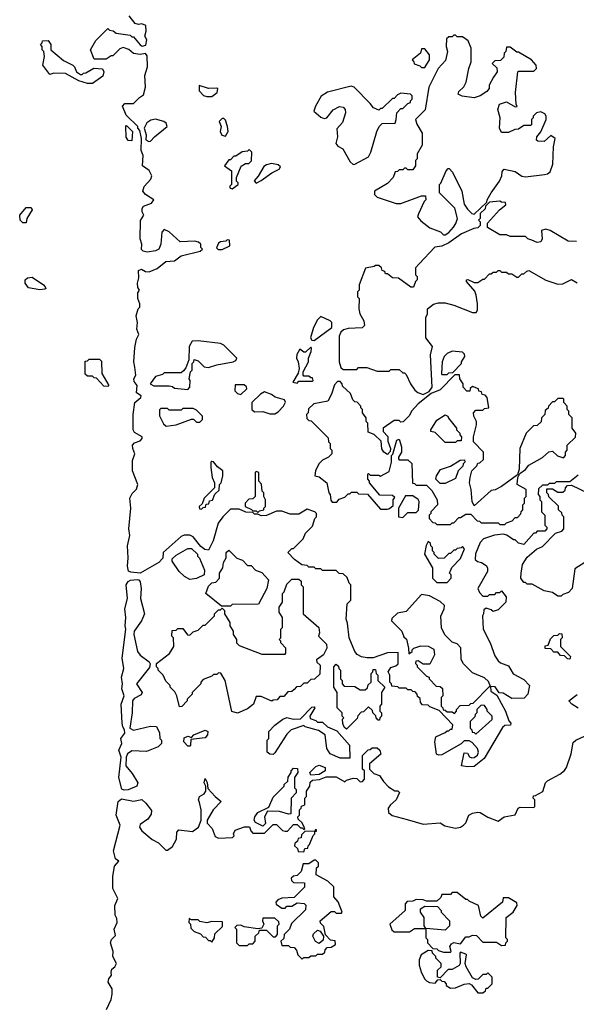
# Model space of a CAD drawing. Extents: x 2769379 to 2879024, y 718039 to 806900.
# Tile 4 of 14: x 2788218 to 2791484, y 726235 to 732011. Entities that reach past the tile are written whole.
import ezdxf

# ---------------------------------------------------------------- set-up
doc = ezdxf.new("R2010")
doc.units = 0

msp = doc.modelspace()

# ---------------------------------------------------------------- linework, layer by layer
at = {"layer": '0CON10XD'}
for points in [[(2790685, 728597.5), (2790621.7, 728631.7), (2790575, 728640), (2790485, 728540), (2790435, 728530), (2790401.7, 728498.3), (2790400, 728485), (2790460, 728425), (2790471.7, 728391.7), (2790487, 728377), (2790500, 728325), (2790501.7, 728291.7), (2790520, 728305), (2790520, 728315), (2790530, 728325), (2790571.7, 728338.3), (2790615, 728336.7), (2790648.3, 728318.3), (2790652.5, 728285), (2790625, 728230), (2790585, 728230), (2790555, 728250), (2790541.7, 728248.3), (2790540, 728235), (2790550, 728225), (2790550, 728215), (2790605, 728160), (2790620, 728155), (2790620, 728145), (2790661.7, 728101.7), (2790685, 728100), (2790698.3, 728088.3), (2790700, 728045), (2790690, 728035), (2790690, 727985), (2790700, 727975), (2790701.7, 727961.7), (2790715, 727960), (2790725, 727950), (2790755, 727950), (2790768.3, 727941.7), (2790780, 727955), (2790780, 727965), (2790801.7, 727988.3), (2790855, 727990), (2790865, 728000), (2790878.3, 728001.7), (2790975, 728100), (2790980, 728100), (2790981.7, 728071.7), (2791018.3, 728048.3), (2791067.5, 727955), (2791088.3, 727898.3), (2791100, 727885), (2791098.3, 727871.7), (2791065, 727870), (2791050.7, 727859.3), (2790943, 727677), (2790885, 727630), (2790845, 727627.5), (2790810, 727635), (2790825, 727710), (2790845, 727707.5), (2790857, 727687), (2790870.7, 727680.7), (2790885, 727682.5), (2790903.6, 727696.4), (2790910, 727715), (2790903.3, 727735), (2790871.7, 727771.7), (2790855, 727780), (2790825, 727780), (2790807.5, 727762.5), (2790695, 727698.8), (2790676.4, 727696.4), (2790663.3, 727703.3), (2790653.3, 727775), (2790660, 727805), (2790715, 727830), (2790725, 727840), (2790735, 727840), (2790745, 727850), (2790755, 727850), (2790760, 727875), (2790678.3, 727958.3), (2790625, 727980), (2790615, 727990), (2790581.7, 727991.7), (2790570, 728005), (2790568.3, 728028.3), (2790551.7, 728041.7), (2790550, 728055), (2790538.3, 728068.3), (2790525, 728070), (2790515, 728080), (2790495, 728080), (2790485, 728090), (2790445, 728090), (2790437, 728097), (2790401.7, 728101.7), (2790400, 728115), (2790390, 728125), (2790390, 728165), (2790380, 728185), (2790395, 728210), (2790425, 728220), (2790438.3, 728231.7), (2790438.3, 728298.3), (2790375, 728297.5), (2790291.7, 728268.3), (2790255, 728267.5), (2790223, 728273), (2790197, 728287), (2790183.9, 728303.9), (2790150, 728385), (2790141.7, 728471.7), (2790132.5, 728495), (2790140, 728585), (2790160, 728605), (2790160, 728695), (2790150, 728705), (2790138.3, 728738.3), (2790115, 728760), (2790091.7, 728761.7), (2790075, 728780), (2789995, 728780), (2789985, 728790), (2789955, 728790), (2789945, 728800), (2789915, 728800), (2789905, 728810), (2789873, 728813), (2789830, 728845), (2789790, 728885), (2789815, 728910), (2789825, 728910), (2789880, 728965), (2789895, 729000), (2789935, 729040), (2789950, 729085), (2789960, 729095), (2789960, 729115), (2789950, 729125), (2789905, 729140), (2789855, 729110), (2789805, 729110), (2789755, 729127.5), (2789725, 729127.5), (2789665, 729102.5), (2789635, 729100), (2789615, 729110), (2789595, 729110), (2789585, 729120), (2789545, 729122.5), (2789505, 729140), (2789455, 729140), (2789410, 729095), (2789383, 729057), (2789352.5, 728955), (2789325, 728900), (2789303, 728903), (2789280.7, 728920.7), (2789235, 728977.5), (2789215, 728987.5), (2789183, 728987), (2789165, 728980), (2789060, 728885), (2789057, 728853), (2789033.6, 728826.4), (2788925, 728764), (2788869.4, 728769.4), (2788856.7, 728776.7), (2788849.4, 728805), (2788854.4, 728855), (2788849.2, 728925), (2788864.2, 728985), (2788857.8, 729025), (2788870, 729145), (2788864.3, 729205), (2788877.5, 729232.5), (2788902.3, 729257.7), (2788911.2, 729285), (2788879.2, 729365), (2788880, 729425), (2788893.8, 729465), (2788881.2, 729495), (2788880, 729515), (2788890.8, 729529.2), (2788925, 729541.2), (2788936.2, 729555), (2788936.2, 729565), (2788890.3, 729590.3), (2788882.5, 729605), (2788883.8, 729695), (2788892.5, 729765), (2788927.5, 729795), (2788930, 729805), (2788903, 729823), (2788907.5, 729865), (2788888.3, 729888.3), (2788887.5, 729905), (2788900, 729925), (2788893.4, 729973.4), (2788887.5, 730005), (2788892.3, 730087.7), (2788902.7, 730137.3), (2788916.2, 730165), (2788904, 730195), (2788908.8, 730235), (2788901.2, 730275), (2788913.3, 730315), (2788922.5, 730325), (2788922.5, 730345), (2788910, 730375), (2788910.7, 730409.3), (2788920, 730425), (2788910.7, 730440.7), (2788908.8, 730465), (2788916.4, 730496.4), (2788915, 730540), (2788933, 730547), (2788955, 730533.8), (2788977.3, 730532.7), (2789025, 730551.2), (2789075, 730593.3), (2789125, 730597.5), (2789165, 730626.7), (2789277, 730653), (2789290, 730665), (2789280, 730675), (2789280, 730695), (2789267, 730707), (2789245, 730712.5), (2789158.3, 730708.3), (2789095, 730767.5), (2789065, 730780), (2789052.5, 730765), (2789046.7, 730695), (2789033.3, 730665), (2789014.2, 730655.8), (2788965, 730648.5), (2788942.8, 730652.8), (2788933.1, 730663.1), (2788933.8, 730695), (2788923.8, 730725), (2788927.3, 730832.7), (2788946.2, 730865), (2788935.8, 730885), (2788935.7, 730904.3), (2788945, 730917.5), (2788991.4, 730935), (2789004.2, 730955), (2788955.4, 730985.4), (2788940, 731005), (2788947.4, 731032.6), (2788986.2, 731075), (2788992.5, 731095), (2788977, 731127), (2788937.5, 731155), (2788942.5, 731215), (2788930, 731245), (2788932.5, 731315), (2788921.7, 731361.7), (2788910, 731375), (2788910, 731385), (2788841.7, 731451.7), (2788820, 731505), (2788835, 731520), (2788885, 731520), (2788920, 731555), (2788945, 731570), (2788956.4, 731616.4), (2788952.5, 731685), (2788967.5, 731735), (2788965, 731800), (2788955, 731812.5), (2788925, 731806.7), (2788885, 731812.5), (2788857, 731837), (2788825, 731847.5), (2788805, 731840), (2788765, 731800), (2788755, 731800), (2788725, 731780), (2788655, 731780), (2788632.5, 731835), (2788665, 731890), (2788735, 731960), (2788745, 731950), (2788767, 731947), (2788783, 731933), (2788865, 731920), (2788875, 731910), (2788885, 731910), (2788923.9, 731863.9), (2788937, 731857), (2788958.3, 731861.7), (2788963, 731893), (2788952.5, 731915), (2788960, 731945), (2788958.3, 731978.3), (2788935, 731987.5), (2788915, 731982.5), (2788895, 731990), (2788860, 732035)], [(2788645, 731637.5), (2788615, 731637.5), (2788565, 731652.5), (2788486.4, 731696.4), (2788417, 731697), (2788395, 731690), (2788352.5, 731745), (2788362.5, 731795), (2788360, 731825), (2788350, 731835), (2788350, 731855), (2788340, 731865), (2788350, 731875), (2788351.7, 731888.3), (2788385, 731890), (2788400, 731865), (2788400, 731835), (2788475, 731772.5), (2788530, 731745), (2788540, 731735), (2788550, 731705), (2788575, 731690), (2788585, 731690), (2788591.7, 731698.3), (2788605, 731700), (2788653, 731727), (2788703, 731723), (2788711.2, 731705), (2788705, 731680), (2788645, 731637.5)], [(2790715, 730750), (2790736.4, 730763.6), (2790762.5, 730795), (2790777.5, 730815), (2790787.5, 730845), (2790770, 730905), (2790680, 730995), (2790680, 731045), (2790688.3, 731051.7), (2790720, 731125), (2790731.7, 731138.3), (2790738.3, 731138.3), (2790757, 731117), (2790812.5, 731005), (2790825, 730930), (2790845, 730900), (2790870, 730875), (2790885, 730870), (2790958.3, 730941.7), (2790960, 730955), (2790983.9, 730996.1), (2791032.5, 731065), (2791047.5, 731095), (2791048.3, 731121.7), (2791060, 731135), (2791125, 731120), (2791163.3, 731093.3), (2791185, 731090), (2791296.4, 731103.6), (2791315, 731107.5), (2791330.7, 731119.3), (2791345.9, 731164.1), (2791350, 731265), (2791360, 731315), (2791335, 731332.5), (2791295, 731297.5), (2791258.3, 731298.3), (2791250, 731305), (2791252.5, 731325), (2791276.1, 731353.9), (2791306.7, 731425), (2791307.5, 731445), (2791299.3, 731459.3), (2791275, 731470), (2791250, 731465), (2791230, 731445), (2791230, 731435), (2791220, 731425), (2791220, 731395), (2791215, 731390), (2791175, 731390), (2791145, 731370), (2791123, 731367), (2791085, 731350), (2791045, 731350), (2791032.5, 731375), (2791037.5, 731435), (2791022.5, 731485), (2791032.5, 731515), (2791075, 731530), (2791125, 731500), (2791137.5, 731502.5), (2791130, 731515), (2791127.5, 731585), (2791140, 731705), (2791145, 731710), (2791235, 731710), (2791240, 731715), (2791250, 731725), (2791247.5, 731745), (2791220, 731775), (2791145, 731820), (2791135, 731820), (2791095, 731850), (2791075, 731850), (2791070, 731825), (2791060, 731815), (2791058.3, 731791.7), (2791038.3, 731771.7), (2791005, 731770), (2790990, 731755), (2791018.3, 731728.3), (2791020, 731705), (2790997.5, 731675), (2790973, 731627), (2790971.7, 731608.3), (2790959.3, 731590.7), (2790920, 731565), (2790885, 731552.5), (2790813, 731563), (2790790, 731575), (2790795, 731590), (2790823, 731617), (2790837.5, 731645), (2790852.5, 731725), (2790867.5, 731765), (2790867.5, 731845), (2790848.3, 731888.3), (2790815, 731910), (2790785, 731910), (2790775, 731920), (2790765, 731920), (2790755, 731910), (2790735, 731910), (2790721.7, 731898.3), (2790720, 731855), (2790727.5, 731825), (2790717, 731773), (2790672.5, 731725), (2790617.5, 731615), (2790597, 731483), (2790540, 731425), (2790548.3, 731398.3), (2790580, 731345), (2790580, 731275), (2790550, 731225), (2790550, 731195), (2790540, 731185), (2790540, 731155), (2790525, 731130), (2790495, 731130), (2790485, 731140), (2790475, 731140), (2790465, 731130), (2790445, 731130), (2790435, 731120), (2790421.7, 731118.3), (2790410, 731085), (2790375, 731050), (2790300, 731005), (2790300, 730985), (2790315, 730970), (2790427, 730933), (2790455, 730933.3), (2790575, 730977.5), (2790598.3, 730978.3), (2790600, 730955), (2790590, 730945), (2790558.3, 730871.7), (2790552.5, 730855), (2790570.7, 730830.7), (2790625, 730790), (2790687, 730767), (2790705, 730750), (2790715, 730750)], [(2790595, 731730), (2790622.5, 731775), (2790622.5, 731805), (2790595, 731840), (2790575, 731840), (2790570, 731815), (2790520, 731775), (2790530, 731765), (2790531.7, 731751.7), (2790565, 731740), (2790575, 731730), (2790595, 731730)], [(2789315, 731560), (2789345, 731561.2), (2789376.7, 731585), (2789380, 731605), (2789375, 731610), (2789325, 731607.5), (2789270, 731625), (2789270, 731595), (2789297, 731567), (2789315, 731560)], [(2790175, 731162.5), (2790185, 731163.3), (2790265, 731207.5), (2790278.8, 731235), (2790312.5, 731355), (2790327.5, 731385), (2790345, 731402.5), (2790420, 731405), (2790427.5, 731425), (2790430, 731465), (2790455, 731490), (2790465, 731490), (2790495, 731520), (2790510, 731525), (2790510, 731535), (2790520, 731545), (2790520, 731565), (2790510, 731575), (2790455, 731580), (2790435, 731570), (2790415, 731550), (2790405, 731550), (2790345, 731490), (2790335, 731490), (2790325, 731480), (2790293.6, 731493.6), (2790275, 731520), (2790180, 731615), (2790161.7, 731621.7), (2790023.6, 731586.4), (2789987, 731563), (2789953.3, 731505), (2789943.3, 731475), (2789985, 731440), (2790005, 731432.5), (2790020, 731435), (2790057, 731483), (2790095, 731502.5), (2790115, 731497.5), (2790127.5, 731485), (2790130, 731465), (2790111.7, 731408.3), (2790078.3, 731371.7), (2790082.5, 731325), (2790072.5, 731285), (2790085, 731270), (2790113, 731253), (2790157, 731177), (2790175, 731162.5)], [(2788975, 731296.7), (2788985, 731298.8), (2789008, 731325), (2789083.8, 731385), (2789077.5, 731405), (2789064.2, 731414.2), (2789015, 731428), (2788987.9, 731422.1), (2788962.9, 731407.1), (2788948.8, 731375), (2788958.8, 731335), (2788957.5, 731307.5), (2788975, 731296.7)], [(2789425, 731327.5), (2789440, 731355), (2789437.5, 731385), (2789425, 731422.5), (2789415, 731432.5), (2789405, 731432.5), (2789387.5, 731415), (2789400, 731385), (2789393.3, 731355), (2789404.1, 731334.1), (2789425, 731327.5)], [(2788875, 731300), (2788855, 731302.5), (2788843, 731323), (2788840, 731385), (2788845, 731390), (2788880, 731355), (2788875, 731300)], [(2789465, 731020), (2789500, 731045), (2789500, 731055), (2789490, 731065), (2789490, 731085), (2789517, 731153), (2789543, 731167), (2789561.7, 731168.3), (2789577, 731183), (2789580, 731235), (2789565, 731250), (2789555, 731240), (2789523, 731237), (2789485, 731210), (2789475, 731210), (2789455, 731190), (2789445, 731190), (2789420, 731155), (2789460, 731125), (2789460, 731045), (2789450, 731035), (2789450, 731025), (2789465, 731020)], [(2789605, 731052.5), (2789635, 731067.5), (2789696.4, 731113.6), (2789740, 731135), (2789748.3, 731148.3), (2789735, 731160), (2789695, 731167.5), (2789665, 731160), (2789650.7, 731149.3), (2789616.7, 731093.3), (2789593, 731067), (2789605, 731052.5)], [(2788255, 730820), (2788235, 730820), (2788220, 730835), (2788217.5, 730865), (2788255, 730910), (2788285, 730910), (2788290, 730895), (2788260, 730845), (2788255, 730820)], [(2791485, 730710), (2791435, 730712.5), (2791330, 730775), (2791305, 730782.5), (2791280, 730775), (2791283.3, 730725), (2791275, 730707.5), (2791255, 730704), (2791222.5, 730717.5), (2791200, 730725), (2791185, 730740), (2791095, 730740), (2791075, 730750), (2791035, 730750), (2790961.7, 730791.7), (2790961.7, 730818.3), (2791033.6, 730896.4), (2791070, 730925), (2791068.3, 730938.3), (2791045, 730940), (2791035, 730947.5), (2790975, 730940), (2790951.7, 730918.3), (2790948.3, 730901.7), (2790920, 730875), (2790920, 730845), (2790910, 730835), (2790920, 730825), (2790920, 730805), (2790905, 730790), (2790883, 730787), (2790810, 730755), (2790735, 730702.5), (2790695, 730682.5), (2790653, 730677), (2790560.7, 730579.3), (2790540, 730555), (2790540, 730515), (2790550, 730505), (2790550, 730485), (2790540, 730475), (2790528.3, 730441.7), (2790513, 730443), (2790440, 730495), (2790405, 730497.5), (2790375, 730520), (2790365, 730520), (2790360, 730535), (2790345, 730540), (2790340, 730555), (2790325, 730570), (2790305, 730570), (2790297, 730563), (2790247, 730553), (2790210, 730455), (2790210, 730425), (2790200, 730415), (2790200, 730385), (2790210, 730375), (2790207.5, 730315), (2790213.3, 730285), (2790236.7, 730245), (2790241.7, 730218.3), (2790227, 730203), (2790145, 730200), (2790118.3, 730191.7), (2790101.7, 730178.3), (2790092.5, 730155), (2790092.5, 730005), (2790101.7, 729971.7), (2790115, 729960), (2790195, 729960), (2790205, 729970), (2790255, 729970), (2790315, 729950), (2790385, 729950), (2790395, 729960), (2790445, 729960), (2790465, 729940), (2790475, 729940), (2790485, 729930), (2790510, 729875), (2790537, 729837), (2790553.9, 729823.9), (2790585, 729812.5), (2790620, 729830), (2790637.5, 729855), (2790627.5, 730045), (2790640, 730095), (2790600, 730145), (2790600, 730265), (2790610, 730285), (2790610, 730315), (2790645, 730342.5), (2790675, 730350), (2790715, 730350), (2790765, 730337.5), (2790875, 730293.3), (2790897, 730293), (2790903, 730307), (2790903.3, 730345), (2790896.7, 730395), (2790888.3, 730418.3), (2790840, 730475), (2790840, 730485), (2790847, 730487), (2790885, 730470), (2790905, 730470), (2790935, 730490), (2790945, 730490), (2790975, 730520), (2790985, 730520), (2790995, 730530), (2791015, 730530), (2791025, 730540), (2791035, 730540), (2791045, 730530), (2791075, 730530), (2791085, 730520), (2791105, 730520), (2791135, 730500), (2791145, 730500), (2791165, 730520), (2791175, 730520), (2791193, 730537), (2791205, 730540), (2791305, 730482.5), (2791375, 730460), (2791405, 730462.5), (2791455, 730487.5), (2791488.3, 730468.3)], [(2789383, 730663), (2789405, 730663.3), (2789450, 730685), (2789448.3, 730718.3), (2789435, 730720), (2789427.5, 730712.5), (2789395, 730707.5), (2789385, 730700), (2789373, 730673), (2789383, 730663)], [(2788335, 730427.5), (2788268.3, 730438.3), (2788250, 730465), (2788250, 730485), (2788263, 730497), (2788291.7, 730501.7), (2788356.4, 730456.4), (2788367.5, 730445), (2788370, 730435), (2788365, 730430), (2788335, 730427.5)], [(2789945, 730130), (2790050, 730205), (2790050, 730235), (2790040, 730245), (2789985, 730270), (2789965, 730250), (2789942.5, 730205), (2789923.3, 730145), (2789931.7, 730131.7), (2789945, 730130)], [(2789205, 729842.5), (2789216.7, 729855), (2789217.5, 729895), (2789212.5, 729905), (2789220, 729945), (2789230, 729955), (2789230, 729995), (2789240, 730005), (2789241.7, 730018.3), (2789265, 730010), (2789300, 729975), (2789325, 729970), (2789373.9, 729986.1), (2789470, 730005), (2789485, 730012.5), (2789492.5, 730025), (2789415, 730102.5), (2789395, 730112.5), (2789265, 730126.7), (2789230, 730125), (2789212.5, 730095), (2789210, 730015), (2789191.7, 729968.3), (2789178.3, 729951.7), (2789165, 729940), (2789065, 729940), (2789055, 729930), (2789015, 729917.5), (2788982.5, 729875), (2789005, 729863.3), (2789095, 729862.5), (2789115, 729860), (2789125, 729850), (2789205, 729842.5)], [(2789845, 729880), (2789855, 729890), (2789935, 729890), (2789940, 729895), (2789935, 729910), (2789925, 729910), (2789915, 729920), (2789885, 729920), (2789880, 729925), (2789880, 729945), (2789912.5, 730005), (2789912.5, 730025), (2789927.5, 730065), (2789930, 730085), (2789925, 730090), (2789895, 730060), (2789885, 730060), (2789861.7, 730078.3), (2789843, 730047), (2789842.5, 730025), (2789852.5, 730005), (2789857.5, 729965), (2789851.7, 729938.3), (2789820, 729885), (2789845, 729880)], [(2790725, 729930), (2790735, 729940), (2790758.3, 729941.7), (2790810, 729995), (2790810, 730005), (2790830, 730035), (2790828.3, 730048.3), (2790815, 730060), (2790755, 730067.5), (2790726.4, 730053.6), (2790707.5, 730035), (2790697.5, 730005), (2790692.5, 729935), (2790695, 729930), (2790725, 729930)], [(2788735, 729860), (2788711.7, 729861.7), (2788668.3, 729908.3), (2788655, 729910), (2788645, 729920), (2788615, 729920), (2788601.7, 729931.7), (2788601.7, 730008.3), (2788615, 730010), (2788625, 730020), (2788685, 730020), (2788698.3, 730008.3), (2788700, 729935), (2788740, 729865), (2788735, 729860)], [(2791065, 729050), (2791075, 729060), (2791108.3, 729071.7), (2791125, 729090), (2791138.3, 729091.7), (2791158.3, 729111.7), (2791160, 729125), (2791170, 729135), (2791170, 729165), (2791180, 729175), (2791180, 729205), (2791190, 729215), (2791190, 729255), (2791137.5, 729285), (2791140, 729325), (2791151.7, 729348.3), (2791185, 729372.5), (2791205, 729397.5), (2791285, 729442.5), (2791323, 729477), (2791345, 729480), (2791373, 729453), (2791408.3, 729441.7), (2791420, 729455), (2791420, 729475), (2791430, 729485), (2791430, 729515), (2791478.3, 729561.7), (2791480, 729585), (2791460, 729615), (2791460, 729675), (2791440, 729695), (2791440, 729715), (2791430, 729725), (2791430, 729745), (2791410, 729765), (2791410, 729785), (2791405, 729790), (2791375, 729790), (2791355, 729770), (2791345, 729770), (2791320, 729745), (2791318.3, 729731.7), (2791301.7, 729718.3), (2791300, 729695), (2791280, 729675), (2791278.3, 729651.7), (2791255, 729630), (2791231.7, 729628.3), (2791190, 729585), (2791152.5, 729495), (2791147.5, 729375), (2791138.3, 729341.7), (2791045, 729272.5), (2791007, 729253), (2790985, 729250), (2790885, 729160), (2790872.5, 729185), (2790867.5, 729255), (2790857.5, 729295), (2790860, 729325), (2790870, 729365), (2790900, 729395), (2790905, 729410), (2790918.3, 729411.7), (2790938.3, 729431.7), (2790940, 729475), (2790880, 729535), (2790880, 729565), (2790897.5, 729635), (2790897.5, 729655), (2790882.5, 729685), (2790880, 729705), (2790895, 729720), (2790935, 729720), (2790945, 729730), (2790970, 729735), (2790960, 729795), (2790948.3, 729808.3), (2790931.7, 729811.7), (2790928.3, 729828.3), (2790911.7, 729831.7), (2790910, 729845), (2790875, 729860), (2790861.7, 729848.3), (2790858.3, 729831.7), (2790841.7, 729831.7), (2790820, 729855), (2790820, 729875), (2790800, 729905), (2790798.3, 729928.3), (2790771.7, 729928.3), (2790685, 729840), (2790631.7, 729818.3), (2790555, 729757.5), (2790517.5, 729715), (2790505, 729690), (2790468.3, 729651.7), (2790455, 729650), (2790445, 729660), (2790415, 729660), (2790350, 729615), (2790350, 729595), (2790377, 729567), (2790378.3, 729538.3), (2790392.5, 729495), (2790391.7, 729478.3), (2790375, 729460), (2790353.6, 729473.6), (2790343, 729493), (2790338.3, 729538.3), (2790298.3, 729578.3), (2790261.7, 729591.7), (2790260, 729645), (2790250, 729655), (2790250, 729675), (2790230, 729705), (2790230, 729725), (2790220, 729735), (2790220, 729745), (2790198.3, 729768.3), (2790185, 729770), (2790171.7, 729781.7), (2790158.3, 729818.3), (2790111.7, 729861.7), (2790110, 729875), (2790098.3, 729888.3), (2790081.7, 729888.3), (2790065, 729870), (2790047.5, 729815), (2790025, 729772.5), (2789943, 729757), (2789911.7, 729728.3), (2789910, 729705), (2789900, 729695), (2789901.7, 729671.7), (2789915, 729660), (2789928.3, 729658.3), (2790028.3, 729558.3), (2790030, 729535), (2790040, 729525), (2790040, 729495), (2790050, 729485), (2790050, 729465), (2790030, 729445), (2789993.6, 729426.4), (2789972.5, 729405), (2789952.5, 729365), (2789950, 729335), (2789975, 729330), (2790020, 729295), (2790032.5, 729235), (2790040, 729225), (2790043, 729193), (2790051.7, 729181.7), (2790078.3, 729181.7), (2790091.7, 729198.3), (2790125, 729210), (2790145, 729230), (2790155, 729230), (2790165, 729240), (2790195, 729240), (2790205, 729230), (2790258.3, 729228.3), (2790335, 729140), (2790375, 729140), (2790387, 729143), (2790408.3, 729161.7), (2790410, 729195), (2790418.3, 729208.3), (2790405, 729220), (2790331.7, 729221.7), (2790270, 729295), (2790270, 729305), (2790260, 729315), (2790260, 729345), (2790265, 729350), (2790275, 729340), (2790325, 729340), (2790335, 729332.5), (2790385, 729360), (2790400, 729415), (2790400, 729455), (2790407, 729463), (2790430, 729545), (2790445, 729550), (2790457.5, 729505), (2790457.5, 729475), (2790440, 729445), (2790440, 729435), (2790445, 729430), (2790495, 729430), (2790518.3, 729408.3), (2790521.7, 729291.7), (2790535, 729290), (2790545, 729280), (2790605, 729280), (2790635, 729250), (2790667.5, 729195), (2790670, 729165), (2790630, 729125), (2790630, 729115), (2790620, 729105), (2790620, 729085), (2790641.7, 729061.7), (2790655, 729060), (2790665, 729050), (2790745, 729050), (2790755, 729060), (2790765, 729060), (2790795, 729090), (2790805, 729090), (2790835, 729110), (2790865, 729110), (2790901.7, 729071.7), (2790915, 729070), (2790925, 729060), (2791025, 729060), (2791035, 729050), (2791065, 729050)], [(2789515, 729812.5), (2789550, 729845), (2789548.3, 729858.3), (2789535, 729870), (2789481.7, 729868.3), (2789480, 729835), (2789495, 729817.5), (2789515, 729812.5)], [(2789715, 729700), (2789735, 729710), (2789766.1, 729743.9), (2789777, 729767), (2789770.7, 729780.7), (2789716.4, 729796.4), (2789695, 729812.5), (2789655, 729827.5), (2789630, 729815), (2789580, 729765), (2789580, 729725), (2789595, 729710), (2789645, 729712.5), (2789685, 729700), (2789715, 729700)], [(2789077, 729627), (2789135, 729633.8), (2789225, 729667.5), (2789237, 729667), (2789255, 729650), (2789275, 729650), (2789290, 729665), (2789290, 729685), (2789255, 729720), (2789235, 729730), (2789175, 729730), (2789165, 729720), (2789095, 729720), (2789085, 729730), (2789045, 729730), (2789038.3, 729721.7), (2789038.3, 729688.3), (2789060.7, 729640.7), (2789077, 729627)], [(2790775, 729530), (2790715, 729530), (2790655, 729590), (2790630, 729595), (2790630, 729605), (2790665, 729662.5), (2790715, 729692.5), (2790730, 729685), (2790733, 729673), (2790780, 729615), (2790780, 729605), (2790800, 729585), (2790800, 729575), (2790810, 729565), (2790808.3, 729541.7), (2790785, 729540), (2790775, 729530)], [(2789285, 729140), (2789295, 729150), (2789308.3, 729151.7), (2789311.7, 729168.3), (2789328.3, 729171.7), (2789331.7, 729188.3), (2789348.3, 729191.7), (2789361.7, 729228.3), (2789388.3, 729251.7), (2789390, 729285), (2789400, 729295), (2789410, 729335), (2789410, 729365), (2789378.3, 729388.3), (2789355, 729417.5), (2789345, 729420), (2789340, 729415), (2789340, 729385), (2789347.5, 729325), (2789360, 729295), (2789360, 729265), (2789300, 729205), (2789288.3, 729171.7), (2789270, 729155), (2789271.7, 729141.7), (2789285, 729140)], [(2790715, 729290), (2790685, 729290), (2790660, 729315), (2790662.5, 729335), (2790687, 729373), (2790745, 729392.5), (2790803, 729427), (2790828.3, 729428.3), (2790830, 729415), (2790820, 729405), (2790818.3, 729391.7), (2790790, 729365), (2790775, 729320), (2790715, 729290)], [(2789615, 729120), (2789625, 729130), (2789650, 729135), (2789650, 729145), (2789660, 729155), (2789660, 729195), (2789650, 729215), (2789650, 729235), (2789640, 729245), (2789637, 729287), (2789620, 729305), (2789620, 729355), (2789605, 729360), (2789600, 729355), (2789600, 729215), (2789585, 729200), (2789561.7, 729198.3), (2789540, 729175), (2789540, 729155), (2789578.3, 729138.3), (2789585, 729130), (2789605, 729130), (2789615, 729120)], [(2791495, 729340), (2791445, 729300), (2791365, 729300), (2791355, 729290), (2791325, 729290), (2791315, 729280), (2791285, 729280), (2791261.7, 729258.3), (2791260, 729225), (2791270, 729215), (2791270, 729195), (2791280, 729185), (2791280, 729125), (2791300, 729105), (2791300, 729045), (2791310, 729035), (2791310, 729025), (2791298.3, 729011.7), (2791255, 729010), (2791245, 729000), (2791235, 729000), (2791175, 728932.5), (2791145, 728940), (2791125, 728960), (2791115, 728960), (2791077, 728987), (2791055, 728992.5), (2791003, 728987), (2790940, 728965), (2790920, 728945), (2790893, 728877), (2790890, 728845), (2790903, 728833), (2790927, 728827), (2790955, 728810), (2790962.5, 728795), (2790962.5, 728775), (2790906.7, 728675), (2790915, 728650), (2790935, 728630), (2790965, 728630), (2790975, 728640), (2791005, 728640), (2791015, 728650), (2791035, 728650), (2791045, 728660), (2791072.5, 728625), (2791070, 728595), (2791025, 728550), (2790995, 728540), (2790985, 728550), (2790955, 728560), (2790941.7, 728548.3), (2790940, 728525), (2790932.5, 728515), (2790937.5, 728435), (2790977.5, 728355), (2791005, 728280), (2791025, 728250), (2791038.3, 728238.3), (2791085, 728220), (2791113.6, 728173.6), (2791175, 728140), (2791210, 728105), (2791200, 728055), (2791178.3, 728031.7), (2791105, 728030), (2791055, 728060), (2791031.7, 728061.7), (2791008.3, 728098.3), (2790980, 728100), (2790968.3, 728128.3), (2790945, 728150), (2790875, 728180), (2790821.7, 728231.7), (2790808.3, 728258.3), (2790807, 728327), (2790785, 728350), (2790755, 728360), (2790711.7, 728401.7), (2790693, 728443), (2790688.3, 728511.7), (2790707.5, 728555), (2790710, 728575), (2790685, 728597.5)], [(2791395, 728630), (2791375, 728630), (2791345, 728650), (2791295, 728660), (2791225, 728700), (2791195, 728700), (2791185, 728710), (2791175, 728710), (2791157.5, 728735), (2791160, 728765), (2791167.5, 728815), (2791195, 728857.5), (2791250, 728905), (2791285, 728920), (2791361.7, 728998.3), (2791398.3, 729011.7), (2791410, 729025), (2791410, 729095), (2791400, 729105), (2791398.3, 729118.3), (2791380, 729135), (2791378.3, 729158.3), (2791321.7, 729211.7), (2791320, 729225), (2791310, 729235), (2791311.7, 729258.3), (2791345, 729260), (2791375, 729240), (2791405, 729240), (2791418.3, 729251.7), (2791420, 729265), (2791431.7, 729278.3), (2791455, 729280), (2791550, 729235)], [(2790465, 729090), (2790495, 729120), (2790545, 729120), (2790557, 729133), (2790562.5, 729185), (2790555, 729197.5), (2790525, 729217.5), (2790481.7, 729218.3), (2790440, 729145), (2790440, 729095), (2790465, 729090)], [(2790725, 728710), (2790750, 728735), (2790750, 728755), (2790740, 728765), (2790753, 728797), (2790805, 728850), (2790827.5, 728907.5), (2790815, 728920), (2790807.5, 728912.5), (2790785, 728910), (2790775, 728900), (2790765, 728900), (2790745, 728880), (2790735, 728880), (2790708.3, 728851.7), (2790675, 728850), (2790650, 728875), (2790650, 728885), (2790640, 728895), (2790640, 728915), (2790630, 728925), (2790628.3, 728938.3), (2790615, 728950), (2790603, 728927), (2790592.5, 728875), (2790640, 728795), (2790640, 728735), (2790665, 728710), (2790725, 728710)], [(2789215, 728727.5), (2789183.9, 728743.9), (2789152.5, 728775), (2789112.5, 728835), (2789111.7, 728848.3), (2789135, 728870), (2789205, 728910), (2789225, 728910), (2789260, 728875), (2789260, 728865), (2789271.7, 728851.7), (2789301.7, 728781.7), (2789300, 728755), (2789255, 728732.5), (2789215, 728727.5)], [(2789455, 728570), (2789401.7, 728571.7), (2789310, 728645), (2789325, 728687.5), (2789345, 728707.5), (2789368.3, 728711.7), (2789390, 728735), (2789390, 728765), (2789410, 728795), (2789413, 728827), (2789430, 728855), (2789430, 728885), (2789445, 728900), (2789491.7, 728851.7), (2789525, 728840), (2789555, 728810), (2789575, 728810), (2789601.7, 728781.7), (2789638.3, 728768.3), (2789677.5, 728725), (2789667.5, 728675), (2789618.3, 728581.7), (2789465, 728580), (2789455, 728570)], [(2791555, 728840), (2791475, 728790), (2791460, 728675), (2791438.3, 728651.7), (2791405, 728640), (2791395, 728630)], [(2788831.2, 727491.2), (2788817.5, 727497.5), (2788799.2, 727565), (2788812.5, 727685), (2788800, 727725), (2788817.5, 727765), (2788811.2, 727795), (2788833.8, 727825), (2788833.3, 727845), (2788822.3, 727862.3), (2788818, 727885), (2788813.8, 727995), (2788831.4, 728045), (2788816, 728085), (2788821.2, 728115), (2788815.8, 728155), (2788827.9, 728205), (2788818.6, 728265), (2788841.2, 728435), (2788835.7, 728455.7), (2788840, 728505), (2788834.2, 728555), (2788850.6, 728615), (2788843.1, 728695), (2788854.4, 728715.6), (2788867.1, 728722.9), (2788907.7, 728727.7), (2788917.5, 728725), (2788924.2, 728714.2), (2788930.6, 728675), (2788925.8, 728615), (2788950.8, 728525), (2788933.1, 728485), (2788890, 728425), (2788887.1, 728405), (2788909.2, 728305), (2788925, 728283.8), (2788977.5, 728245), (2788983, 728233), (2788979.3, 728210.7), (2788902.5, 728115), (2788936.7, 728065), (2788929.5, 728050.5), (2788890, 728030), (2788878.6, 728015), (2788877.5, 727945), (2788863.8, 727855), (2788885, 727844), (2788985, 727866.2), (2789020, 727865), (2789037, 727827), (2789040, 727795), (2789050, 727785), (2789050, 727765), (2789030, 727745), (2788961.7, 727718.3), (2788875, 727722.5), (2788850, 727705), (2788842.5, 727685), (2788840, 727635), (2788878.1, 727588.1), (2788910, 727535), (2788905.8, 727514.2), (2788855, 727494), (2788831.2, 727491.2)], [(2789495, 727942.5), (2789463, 727953), (2789422.5, 728135), (2789398.3, 728178.3), (2789385, 728180), (2789375, 728170), (2789355, 728170), (2789345, 728160), (2789295, 728140), (2789280, 728125), (2789280, 728115), (2789230, 728065), (2789230, 728055), (2789200, 728025), (2789200, 728015), (2789168.3, 727981.7), (2789155, 727980), (2789140, 728045), (2789128.3, 728068.3), (2789100, 728095), (2789100, 728105), (2789075, 728130), (2789060, 728165), (2789030, 728195), (2789030, 728205), (2789020, 728215), (2789020, 728235), (2789096.4, 728293.6), (2789122.5, 728335), (2789120, 728385), (2789110, 728395), (2789111.7, 728428.3), (2789135, 728430), (2789145, 728440), (2789175, 728440), (2789201.7, 728401.7), (2789215, 728400), (2789235, 728420), (2789265, 728430), (2789295, 728460), (2789305, 728460), (2789360, 728515), (2789360, 728525), (2789385, 728550), (2789395, 728550), (2789405, 728560), (2789420, 728545), (2789420, 728525), (2789450, 728475), (2789450, 728455), (2789470, 728425), (2789470, 728405), (2789490, 728375), (2789490, 728355), (2789505, 728340), (2789638.3, 728288.3), (2789775, 728290), (2789780, 728295), (2789780, 728325), (2789750, 728355), (2789750, 728365), (2789740, 728375), (2789750, 728385), (2789750, 728435), (2789760, 728445), (2789760, 728505), (2789740, 728535), (2789740, 728565), (2789760, 728595), (2789760, 728645), (2789770, 728655), (2789785, 728700), (2789815, 728730), (2789855, 728730), (2789868.3, 728718.3), (2789870, 728695), (2789880, 728685), (2789880, 728525), (2789972.5, 728445), (2789977.5, 728415), (2789970, 728395), (2790018.3, 728348.3), (2790020, 728325), (2790000, 728285), (2789960, 728255), (2789961.7, 728241.7), (2789980, 728225), (2789978.3, 728171.7), (2789948.3, 728141.7), (2789925, 728140), (2789905, 728120), (2789885, 728120), (2789865, 728100), (2789841.7, 728098.3), (2789828.3, 728081.7), (2789815, 728070), (2789791.7, 728068.3), (2789768.3, 728041.7), (2789745, 728040), (2789728.3, 728021.7), (2789705, 728020), (2789697.5, 728012.5), (2789635, 728040), (2789605, 728040), (2789590, 727995), (2789555, 727967.5), (2789495, 727942.5)], [(2791445, 728260), (2791431.7, 728261.7), (2791415, 728280), (2791391.7, 728281.7), (2791375, 728300), (2791351.7, 728301.7), (2791335, 728320), (2791301.7, 728321.7), (2791301.7, 728338.3), (2791318.3, 728341.7), (2791331.7, 728378.3), (2791351.7, 728398.3), (2791375, 728400), (2791385, 728410), (2791398.3, 728408.3), (2791400, 728385), (2791390, 728375), (2791390, 728335), (2791450, 728275), (2791445, 728260)], [(2790135, 727850), (2790121.7, 727861.7), (2790113, 727883), (2790112.5, 727907.5), (2790120, 727915), (2790110, 727925), (2790110, 727945), (2790080, 727975), (2790080, 728065), (2790060, 728095), (2790060, 728215), (2790075, 728230), (2790088.3, 728218.3), (2790090, 728205), (2790100, 728195), (2790100, 728145), (2790110, 728135), (2790110, 728115), (2790121.7, 728101.7), (2790185, 728100), (2790215, 728080), (2790245, 728080), (2790258.3, 728091.7), (2790261.7, 728108.3), (2790280, 728125), (2790280, 728175), (2790290, 728185), (2790291.7, 728198.3), (2790305, 728200), (2790310, 728175), (2790320, 728165), (2790320, 728135), (2790360, 728095), (2790340, 728065), (2790340, 727995), (2790330, 727985), (2790330, 727955), (2790340, 727945), (2790340, 727925), (2790330, 727915), (2790328.3, 727901.7), (2790321.7, 727901.7), (2790310, 727915), (2790308.3, 727928.3), (2790290, 727945), (2790288.3, 727958.3), (2790265, 727980), (2790235, 727950), (2790221.7, 727948.3), (2790201.7, 727928.3), (2790198.3, 727911.7), (2790135, 727850)], [(2791495, 727973.3), (2791457.5, 727995), (2791440, 728015), (2791488.3, 728051.7)], [(2790098.3, 727678.3), (2790040, 727705), (2790020, 727735), (2790010, 727815), (2789971.7, 727841.7), (2789893, 727863), (2789885, 727870), (2789810, 727845), (2789785, 727820), (2789715, 727710), (2789705, 727700), (2789685, 727702.5), (2789670, 727715), (2789670, 727785), (2789680, 727795), (2789680, 727835), (2789715, 727872.5), (2789761.7, 727908.3), (2789785, 727916.7), (2789825, 727907.5), (2789865, 727910), (2789931.7, 727978.3), (2789945, 727980), (2789950, 727975), (2789920, 727925), (2789921.7, 727911.7), (2789955, 727900), (2789965, 727890), (2789995, 727890), (2790023, 727863), (2790079.3, 727839.3), (2790152.5, 727755), (2790155, 727680), (2790098.3, 727678.3)], [(2790895, 727820), (2790990, 727905), (2790990, 727925), (2790960, 727955), (2790960, 727965), (2790945, 727987.5), (2790925, 727990), (2790900, 727965), (2790900, 727945), (2790890, 727935), (2790888.3, 727921.7), (2790860, 727895), (2790860, 727855), (2790870, 727845), (2790871.7, 727831.7), (2790885, 727830), (2790895, 727820)], [(2789215, 727750), (2789205, 727750), (2789180, 727775), (2789181.7, 727798.3), (2789205, 727807.5), (2789225, 727800), (2789240, 727815), (2789305, 727843.3), (2789322.5, 727835), (2789320, 727815), (2789305, 727797.5), (2789221.7, 727788.3), (2789220, 727755), (2789215, 727750)], [(2788754.1, 726424.1), (2788759.1, 726440.9), (2788776, 726455), (2788786, 726475), (2788763.8, 726515), (2788766.2, 726545), (2788750.8, 726595), (2788755.7, 726614.3), (2788780.5, 726639.5), (2788771.2, 726675), (2788790, 726715), (2788788, 726738), (2788777, 726757), (2788776.2, 726815), (2788794, 726855), (2788764.4, 726914.4), (2788764.2, 726985), (2788774.2, 727045.8), (2788800, 727075), (2788779.3, 727089.3), (2788768.8, 727135), (2788806.2, 727285), (2788784, 727345), (2788796.2, 727425), (2788815, 727440), (2788885, 727427.5), (2788935, 727437.5), (2788957.5, 727415), (2788991.7, 727371.7), (2788989.3, 727350.7), (2788969.3, 727320.7), (2788925, 727290), (2788920, 727275), (2788933.6, 727253.6), (2788995, 727202.5), (2789033, 727183), (2789075, 727140), (2789085, 727140), (2789115, 727160), (2789137, 727203), (2789140, 727245), (2789151.7, 727258.3), (2789231.7, 727248.3), (2789267.5, 727275), (2789282.5, 727315), (2789282.5, 727375), (2789271.7, 727418.3), (2789267.5, 727435), (2789272.5, 727455), (2789299.3, 727470.7), (2789310, 727485), (2789310, 727515), (2789300, 727535), (2789305, 727560), (2789317, 727537), (2789321.7, 727501.7), (2789363.6, 727453.6), (2789400, 727425), (2789352.5, 727375), (2789317.5, 727315), (2789318.3, 727298.3), (2789346.1, 727266.1), (2789365, 727220), (2789385, 727210), (2789467, 727213), (2789477, 727223), (2789472.5, 727235), (2789482.5, 727257.5), (2789537, 727277), (2789566.7, 727276.7), (2789573, 727253), (2789585, 727240), (2789655, 727240), (2789705, 727290), (2789725, 727290), (2789760, 727255), (2789775, 727250), (2789788.3, 727251.7), (2789825, 727290), (2789845, 727290), (2789865, 727270), (2789875, 727270), (2789885, 727260), (2789890, 727265), (2789887.5, 727275), (2789875, 727300), (2789851.7, 727321.7), (2789850, 727335), (2789860, 727345), (2789860, 727375), (2789870, 727385), (2789871.7, 727398.3), (2789890, 727405), (2789890, 727445), (2789900, 727455), (2789900, 727485), (2789920, 727515), (2789921.7, 727538.3), (2789935, 727550), (2789977, 727553), (2790015, 727570), (2790075, 727570), (2790125, 727540), (2790135, 727550), (2790175, 727562.5), (2790195, 727560), (2790215, 727540), (2790228.3, 727541.7), (2790240, 727555), (2790240, 727605), (2790230, 727615), (2790230, 727695), (2790261.7, 727728.3), (2790275, 727730), (2790285, 727740), (2790315, 727740), (2790330, 727725), (2790337.5, 727702.5), (2790270, 727645), (2790270, 727615), (2790295, 727590), (2790328.3, 727578.3), (2790351.7, 727541.7), (2790380.7, 727510.7), (2790418.3, 727488.3), (2790437, 727487), (2790446.7, 727476.7), (2790426.7, 727435), (2790394, 727406), (2790380, 727385), (2790381.2, 727361.2), (2790403.6, 727343.6), (2790491.7, 727318.3), (2790585, 727292.5), (2790685, 727300), (2790713, 727283), (2790775, 727267.5), (2790805, 727273.8), (2790822.5, 727285), (2790835, 727300), (2790852.5, 727345), (2790875, 727356.7), (2790905, 727362.5), (2790919.3, 727359.3), (2790965, 727332.5), (2791025, 727310), (2791060, 727335), (2791125, 727347.5), (2791142.5, 727385), (2791155, 727392.5), (2791235, 727390), (2791240, 727395), (2791240, 727435), (2791230, 727445), (2791231.7, 727458.3), (2791245, 727460), (2791286.4, 727483.6), (2791303.8, 727535), (2791314.2, 727545.8), (2791387.5, 727585), (2791415, 727607.5), (2791426.7, 727625), (2791453.8, 727705), (2791465, 727770), (2791480, 727785), (2791535, 727810)], [(2789645, 727280), (2789600.7, 727300.7), (2789592.5, 727315), (2789596.7, 727335), (2789615, 727360), (2789679.3, 727390.7), (2789705, 727450), (2789770, 727515), (2789770, 727525), (2789790, 727545), (2789793, 727567), (2789810, 727595), (2789810, 727605), (2789825, 727620), (2789848.3, 727618.3), (2789850, 727595), (2789830, 727565), (2789830, 727505), (2789840, 727495), (2789840, 727475), (2789810, 727445), (2789808.3, 727351.7), (2789795, 727350), (2789743, 727367), (2789672.5, 727367.5), (2789653.3, 727335), (2789660, 727295), (2789645, 727280)], [(2789925, 727580), (2789920, 727595), (2789955, 727630), (2789975, 727637.5), (2790010, 727625), (2790010, 727605), (2789975, 727582.5), (2789925, 727580)], [(2789885, 727130), (2789891.7, 727148.3), (2789908.3, 727151.7), (2789910, 727165), (2789918.3, 727171.7), (2789940, 727225), (2789950, 727235), (2789950, 727250), (2789958.3, 727251.7), (2789958.3, 727258.3), (2789951.7, 727258.3), (2789950, 727250), (2789891.7, 727248.3), (2789871.7, 727228.3), (2789868.3, 727211.7), (2789851.7, 727208.3), (2789848.3, 727191.7), (2789831.7, 727178.3), (2789830, 727165), (2789848.3, 727148.3), (2789851.7, 727131.7), (2789885, 727130)], [(2789875, 726500), (2789885, 726510), (2789915, 726510), (2789925, 726520), (2789955, 726520), (2789965, 726530), (2789995, 726530), (2790008.3, 726541.7), (2790010, 726555), (2790021.7, 726568.3), (2790045, 726570), (2790070, 726585), (2790068.3, 726608.3), (2790041.7, 726611.7), (2790011.7, 726641.7), (2790001.7, 726691.7), (2789981.7, 726711.7), (2789980, 726725), (2790045, 726780), (2790065, 726780), (2790075, 726770), (2790105, 726770), (2790110, 726775), (2790087, 726837), (2790060, 726865), (2790060, 726925), (2790025, 726957.5), (2789957.5, 726995), (2789960, 727035), (2789970, 727045), (2789970, 727065), (2789955, 727080), (2789945, 727080), (2789915, 727060), (2789881.7, 727058.3), (2789870, 727015), (2789845, 726990), (2789825, 726987.5), (2789810, 726975), (2789811.7, 726961.7), (2789825, 726950), (2789888.3, 726948.3), (2789888.3, 726921.7), (2789828.3, 726861.7), (2789755, 726857.5), (2789731.7, 726848.3), (2789720, 726835), (2789721.7, 726821.7), (2789755, 726800), (2789775, 726800), (2789785, 726810), (2789815, 726810), (2789845, 726830), (2789887, 726827), (2789897, 726817), (2789895, 726790), (2789811.7, 726708.3), (2789800, 726675), (2789770, 726645), (2789768.3, 726621.7), (2789750, 726605), (2789755, 726580), (2789795, 726580), (2789805, 726570), (2789828.3, 726568.3), (2789841.7, 726551.7), (2789850, 726525), (2789875, 726500)], [(2790745, 726540), (2790750, 726545), (2790742.5, 726575), (2790750.7, 726589.3), (2790765, 726597.5), (2790805, 726590), (2790835, 726630), (2790855, 726630), (2790875, 726640), (2790898.3, 726638.3), (2790935, 726600), (2791015, 726600), (2791045, 726580), (2791068.3, 726581.7), (2791070, 726595), (2791080, 726605), (2791080, 726615), (2791070, 726625), (2791072.5, 726745), (2791113.3, 726775), (2791137.5, 726815), (2791135, 726830), (2791085, 726860), (2791055, 726860), (2791050, 726835), (2790935, 726740), (2790923, 726753), (2790910, 726815), (2790855, 726840), (2790845, 726850), (2790835, 726850), (2790785, 726890), (2790755, 726890), (2790745, 726880), (2790695, 726880), (2790688.3, 726861.7), (2790665, 726840), (2790605, 726840), (2790585, 726847.5), (2790545, 726850), (2790525, 726840), (2790491.7, 726838.3), (2790480, 726825), (2790480, 726785), (2790390, 726705), (2790401.7, 726671.7), (2790415, 726660), (2790505, 726660), (2790535, 726680), (2790600, 726680), (2790600, 726625), (2790610, 726615), (2790610, 726595), (2790641.7, 726561.7), (2790665, 726560), (2790675, 726550), (2790705, 726540), (2790745, 726540)], [(2790715, 726670), (2790600, 726680), (2790590, 726695), (2790590, 726745), (2790570, 726775), (2790570, 726795), (2790595, 726810), (2790668.3, 726808.3), (2790690, 726785), (2790690, 726775), (2790740, 726725), (2790740, 726695), (2790715, 726670)], [(2789345, 726600), (2789360, 726625), (2789361.7, 726648.3), (2789408.3, 726691.7), (2789408.3, 726718.3), (2789345, 726720), (2789315, 726712.5), (2789275, 726720), (2789265, 726730), (2789225, 726730), (2789211.7, 726738.3), (2789210, 726715), (2789220, 726705), (2789221.7, 726681.7), (2789241.7, 726661.7), (2789278.3, 726648.3), (2789295, 726630), (2789308.3, 726628.3), (2789325, 726610), (2789335, 726610), (2789345, 726600)], [(2789555, 726580), (2789565, 726590), (2789585, 726590), (2789600, 726605), (2789600, 726635), (2789620, 726655), (2789625, 726670), (2789665, 726670), (2789705, 726630), (2789718.3, 726631.7), (2789730, 726645), (2789730, 726695), (2789740, 726705), (2789738.3, 726718.3), (2789715, 726740), (2789645, 726740), (2789642.5, 726725), (2789650, 726705), (2789638.3, 726681.7), (2789615, 726677.5), (2789535, 726690), (2789515, 726700), (2789491.7, 726698.3), (2789480, 726685), (2789490, 726675), (2789490, 726595), (2789505, 726580), (2789555, 726580)], [(2789975, 726592.5), (2789953.6, 726603.6), (2789937.5, 726635), (2789941.2, 726648.8), (2789965, 726670), (2789980, 726665), (2790000, 726635), (2789998.3, 726611.7), (2789975, 726592.5)], [(2790935, 726302.5), (2790950, 726315), (2790955, 726330), (2790965, 726330), (2790990, 726355), (2790990, 726395), (2790965, 726420), (2790955, 726410), (2790935, 726410), (2790907, 726383), (2790895, 726380), (2790875, 726390), (2790837.5, 726455), (2790832.5, 726475), (2790840, 726525), (2790835, 726530), (2790805, 726540), (2790800, 726535), (2790802.5, 726475), (2790796.4, 726463.6), (2790755, 726440), (2790731.7, 726438.3), (2790685, 726390), (2790670, 726395), (2790670, 726435), (2790690, 726455), (2790690, 726475), (2790660, 726505), (2790660, 726515), (2790640, 726535), (2790638.3, 726548.3), (2790615, 726550), (2790572.5, 726525), (2790562.5, 726495), (2790562.5, 726465), (2790572.5, 726425), (2790592.5, 726385), (2790605, 726372.5), (2790623, 726363), (2790655, 726360), (2790671.7, 726378.3), (2790685, 726380), (2790695, 726370), (2790708.3, 726368.3), (2790720, 726355), (2790720, 726345), (2790745, 726330), (2790775, 726332.5), (2790825, 726352.5), (2790855, 726357.5), (2790869.3, 726349.3), (2790905, 726302.5), (2790935, 726302.5)], [(2788727.5, 726205), (2788755, 726262.5), (2788760.8, 726295), (2788759.2, 726325), (2788737.5, 726365), (2788741.2, 726385), (2788756.2, 726405), (2788754.1, 726424.1)]]:
    msp.add_lwpolyline(points, dxfattribs=at)

doc.saveas('drawing.dxf')
